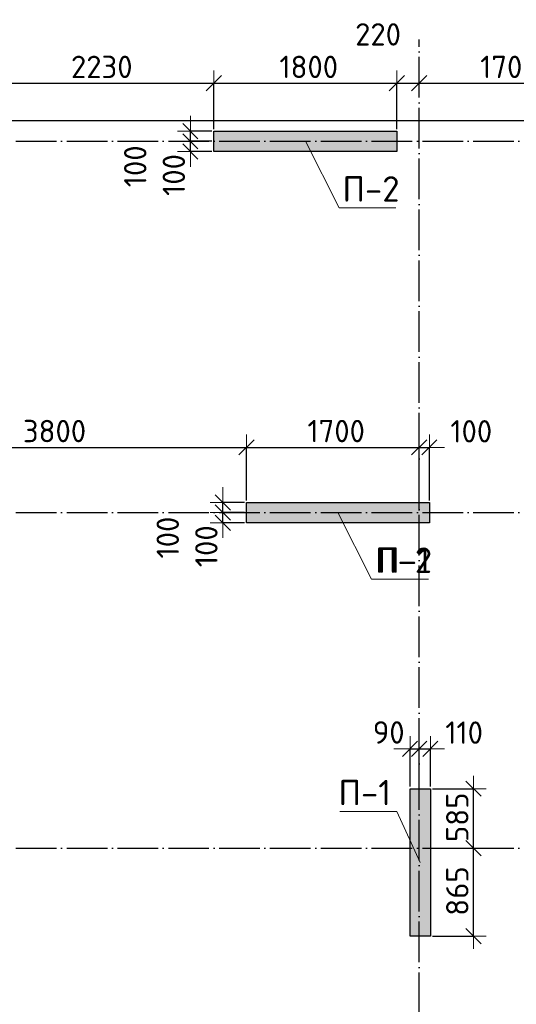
# Model space of a CAD drawing. Header units: millimetres. Extents: x -3495 to 109513, y -3287 to 62337.
# Tile 37 of 41: x 52768 to 57656, y 38005 to 47686. Entities that reach past the tile are written whole.
import ezdxf

# ---------------------------------------------------------------- set-up
doc = ezdxf.new("R2010")
doc.units = ezdxf.units.MM
doc.header["$PDMODE"] = 65
doc.linetypes.add('______11', pattern=[500, 400, -50, 0, -50])
doc.linetypes.add('______5', pattern=[1100, 800, -100, 100, -100])
for name, color, linetype, lineweight in [('Standard', 7, 'Continuous', 25), ('Высотная отметка (отверстия)', 7, 'Continuous', 13), ('Размерная линия_ общее', 7, 'Continuous', 13)]:
    doc.layers.add(name, color=color, linetype=linetype, lineweight=lineweight)
doc.layers.add('Осевая линия_ общее', color=7, linetype='______5', lineweight=13, true_color=0xa0a0a0)
doc.styles.add('ISOCPEUR', font='ISOCPEUR')
doc.dimstyles.new('DIMSTYLE_11', dxfattribs={"dimtxt": 220, "dimasz": 250, "dimexe": 0, "dimexo": 0, "dimgap": 110, "dimtad": 2, "dimdec": 0, "dimrnd": 5, "dimzin": 12, "dimdsep": 46, "dimtxsty": 'ISOCPEUR', "dimblk1": 'ALL_ML_STRICH', "dimblk2": 'ALL_ML_STRICH', "dimsah": 1, "dimcen": 0, "dimclrd": 7, "dimclre": 256, "dimclrt": 7, "dimadec": 0, "dimazin": 0, "dimtfac": 1, "dimtdec": 0, "dimtix": 1, "dimtmove": 2, "dimatfit": 3, "dimfxl": 0, "dimtvp": 1.2, "dimtzin": 0, "dimlwd": 0, "dimlwe": -3, "dimarcsym": 0})
doc.dimstyles.new('DIMSTYLE_3', dxfattribs={"dimtxt": 220, "dimasz": 250, "dimexe": 0, "dimexo": 0, "dimgap": 110, "dimtad": 2, "dimdec": 0, "dimrnd": 5, "dimzin": 12, "dimdsep": 46, "dimtxsty": 'ISOCPEUR', "dimblk1": 'ALL_ML_STRICH', "dimblk2": 'ALL_ML_STRICH', "dimsah": 1, "dimcen": 0, "dimclrd": 7, "dimclre": 256, "dimclrt": 7, "dimadec": 0, "dimazin": 0, "dimtfac": 1, "dimtdec": 0, "dimtix": 1, "dimtmove": 2, "dimatfit": 3, "dimfxl": 0, "dimtzin": 0, "dimlwd": 0, "dimlwe": -3, "dimarcsym": 0})

# ---------------------------------------------------------------- blocks, each defined once
blk = doc.blocks.new('СЛОЖНЫЙ_ОБЪЕКТ_0')
at = {"layer": 'Осевая линия_ общее', "color": 253, "linetype": '______11', "lineweight": -3, "true_color": 0xa0a0a0, "transparency": 33554687}
for p, q in [((56700, -2590), (56700, 47490)), ((47230, 46490), (64210, 46490)), ((47230, 42840), (64210, 42840)), ((47230, 39540), (64820, 39540))]:
    blk.add_line(p, q, dxfattribs=at)
blk = doc.blocks.new('ALL_ML_STRICH')
at = {"color": 0, "linetype": 'ByBlock', "lineweight": -2}
for p, q in [((0, -0.5), (0, 0.5)), ((-1, 0), (0.5, 0)), ((-0.3, -0.3), (0.3, 0.3))]:
    blk.add_line(p, q, dxfattribs=at)
blk = doc.blocks.new('*D158')
at = {"layer": 'DEFPOINTS', "color": 7, "linetype": 'Continuous', "lineweight": 13, "transparency": 33554687}
for p in [(52450, 47061.7), (52450, 46590), (54680, 46590)]:
    blk.add_point(p, dxfattribs=at)
at = {"layer": 'Размерная линия_ общее', "color": 253, "linetype": 'Continuous', "lineweight": -2, "true_color": 0xa0a0a0, "transparency": 33554687}
for p, q in [((52450, 46610), (52450, 47061.7)), ((54680, 46610), (54680, 47061.7))]:
    blk.add_line(p, q, dxfattribs=at)
at = {"layer": 'Размерная линия_ общее', "color": 7, "linetype": 'Continuous', "lineweight": -2, "transparency": 33554687}
blk.add_line((52450, 47061.7), (54680, 47061.7), dxfattribs=at)
at = {"layer": 'Размерная линия_ общее', "color": 7, "linetype": 'Continuous', "lineweight": 13, "transparency": 33554687, "xscale": 250, "yscale": 250, "zscale": 250, "rotation": 180}
blk.add_blockref('ALL_ML_STRICH', (52450, 47061.7), dxfattribs=at)
at = {"layer": 'Размерная линия_ общее', "color": 7, "linetype": 'Continuous', "lineweight": 13, "transparency": 33554687, "xscale": 250, "yscale": 250, "zscale": 250}
blk.add_blockref('ALL_ML_STRICH', (54680, 47061.7), dxfattribs=at)
at = {"layer": 'Размерная линия_ общее', "color": 7, "linetype": 'Continuous', "lineweight": 13, "transparency": 33554687, "insert": (53576, 47221.7), "char_height": 220, "width": 880, "attachment_point": 5, "style": 'ISOCPEUR'}
blk.add_mtext('\\A1;{2230}', dxfattribs=at)
blk = doc.blocks.new('*D159')
at = {"layer": 'DEFPOINTS', "color": 7, "linetype": 'Continuous', "lineweight": 13, "transparency": 33554687}
for p in [(54680, 47061.7), (54680, 46590), (56480, 46590)]:
    blk.add_point(p, dxfattribs=at)
at = {"layer": 'Размерная линия_ общее', "color": 253, "linetype": 'Continuous', "lineweight": -2, "true_color": 0xa0a0a0, "transparency": 33554687}
for p, q in [((54680, 46610), (54680, 47061.7)), ((56480, 46610), (56480, 47061.7))]:
    blk.add_line(p, q, dxfattribs=at)
at = {"layer": 'Размерная линия_ общее', "color": 7, "linetype": 'Continuous', "lineweight": -2, "transparency": 33554687}
blk.add_line((54680, 47061.7), (56480, 47061.7), dxfattribs=at)
at = {"layer": 'Размерная линия_ общее', "color": 7, "linetype": 'Continuous', "lineweight": 13, "transparency": 33554687, "xscale": 250, "yscale": 250, "zscale": 250, "rotation": 180}
blk.add_blockref('ALL_ML_STRICH', (54680, 47061.7), dxfattribs=at)
at = {"layer": 'Размерная линия_ общее', "color": 7, "linetype": 'Continuous', "lineweight": 13, "transparency": 33554687, "xscale": 250, "yscale": 250, "zscale": 250}
blk.add_blockref('ALL_ML_STRICH', (56480, 47061.7), dxfattribs=at)
at = {"layer": 'Размерная линия_ общее', "color": 7, "linetype": 'Continuous', "lineweight": 13, "transparency": 33554687, "insert": (55613, 47221.7), "char_height": 220, "width": 880, "attachment_point": 5, "style": 'ISOCPEUR'}
blk.add_mtext('\\A1;{1800}', dxfattribs=at)
blk = doc.blocks.new('*D160')
at = {"layer": 'DEFPOINTS', "color": 7, "linetype": 'Continuous', "lineweight": 13, "transparency": 33554687}
for p in [(56480, 47061.7), (56700, 46922.4), (56480, 46590)]:
    blk.add_point(p, dxfattribs=at)
at = {"layer": 'Размерная линия_ общее', "color": 253, "linetype": 'Continuous', "lineweight": -2, "true_color": 0xa0a0a0, "transparency": 33554687}
for p, q in [((56480, 46610), (56480, 47061.7)), ((56700, 46942.4), (56700, 47061.7))]:
    blk.add_line(p, q, dxfattribs=at)
at = {"layer": 'Размерная линия_ общее', "color": 7, "linetype": 'Continuous', "lineweight": -2, "transparency": 33554687}
blk.add_line((56480, 47061.7), (56700, 47061.7), dxfattribs=at)
at = {"layer": 'Размерная линия_ общее', "color": 7, "linetype": 'Continuous', "lineweight": 13, "transparency": 33554687, "xscale": 250, "yscale": 250, "zscale": 250, "rotation": 180}
blk.add_blockref('ALL_ML_STRICH', (56480, 47061.7), dxfattribs=at)
at = {"layer": 'Размерная линия_ общее', "color": 7, "linetype": 'Continuous', "lineweight": 13, "transparency": 33554687, "xscale": 250, "yscale": 250, "zscale": 250}
blk.add_blockref('ALL_ML_STRICH', (56700, 47061.7), dxfattribs=at)
at = {"layer": 'Размерная линия_ общее', "color": 7, "linetype": 'Continuous', "lineweight": 13, "transparency": 33554687, "insert": (56295.4, 47541.4), "char_height": 220, "width": 660, "attachment_point": 5, "style": 'ISOCPEUR'}
blk.add_mtext('\\A1;{220}', dxfattribs=at)
blk = doc.blocks.new('*D161')
at = {"layer": 'DEFPOINTS', "color": 7, "linetype": 'Continuous', "lineweight": 13, "transparency": 33554687}
for p in [(56700, 47061.7), (58400, 46972.2), (56700, 46922.4)]:
    blk.add_point(p, dxfattribs=at)
at = {"layer": 'Размерная линия_ общее', "color": 253, "linetype": 'Continuous', "lineweight": -2, "true_color": 0xa0a0a0, "transparency": 33554687}
for p, q in [((56700, 46942.4), (56700, 47061.7)), ((58400, 46992.2), (58400, 47061.7))]:
    blk.add_line(p, q, dxfattribs=at)
at = {"layer": 'Размерная линия_ общее', "color": 7, "linetype": 'Continuous', "lineweight": -2, "transparency": 33554687}
blk.add_line((56700, 47061.7), (58400, 47061.7), dxfattribs=at)
at = {"layer": 'Размерная линия_ общее', "color": 7, "linetype": 'Continuous', "lineweight": 13, "transparency": 33554687, "xscale": 250, "yscale": 250, "zscale": 250, "rotation": 180}
blk.add_blockref('ALL_ML_STRICH', (56700, 47061.7), dxfattribs=at)
at = {"layer": 'Размерная линия_ общее', "color": 7, "linetype": 'Continuous', "lineweight": 13, "transparency": 33554687, "xscale": 250, "yscale": 250, "zscale": 250}
blk.add_blockref('ALL_ML_STRICH', (58400, 47061.7), dxfattribs=at)
at = {"layer": 'Размерная линия_ общее', "color": 7, "linetype": 'Continuous', "lineweight": 13, "transparency": 33554687, "insert": (57583, 47221.7), "char_height": 220, "width": 880, "attachment_point": 5, "style": 'ISOCPEUR'}
blk.add_mtext('\\A1;{1700}', dxfattribs=at)
blk = doc.blocks.new('*D168')
at = {"layer": 'DEFPOINTS', "color": 7, "linetype": 'Continuous', "lineweight": 13, "transparency": 33554687}
for p in [(51200, 43481.1), (51200, 42940), (55000, 42940)]:
    blk.add_point(p, dxfattribs=at)
at = {"layer": 'Размерная линия_ общее', "color": 253, "linetype": 'Continuous', "lineweight": -2, "true_color": 0xa0a0a0, "transparency": 33554687}
for p, q in [((51200, 42960), (51200, 43481.1)), ((55000, 42960), (55000, 43481.1))]:
    blk.add_line(p, q, dxfattribs=at)
at = {"layer": 'Размерная линия_ общее', "color": 7, "linetype": 'Continuous', "lineweight": -2, "transparency": 33554687}
blk.add_line((51200, 43481.1), (55000, 43481.1), dxfattribs=at)
at = {"layer": 'Размерная линия_ общее', "color": 7, "linetype": 'Continuous', "lineweight": 13, "transparency": 33554687, "xscale": 250, "yscale": 250, "zscale": 250, "rotation": 180}
blk.add_blockref('ALL_ML_STRICH', (51200, 43481.1), dxfattribs=at)
at = {"layer": 'Размерная линия_ общее', "color": 7, "linetype": 'Continuous', "lineweight": 13, "transparency": 33554687, "xscale": 250, "yscale": 250, "zscale": 250}
blk.add_blockref('ALL_ML_STRICH', (55000, 43481.1), dxfattribs=at)
at = {"layer": 'Размерная линия_ общее', "color": 7, "linetype": 'Continuous', "lineweight": 13, "transparency": 33554687, "insert": (53111, 43641.1), "char_height": 220, "width": 880, "attachment_point": 5, "style": 'ISOCPEUR'}
blk.add_mtext('\\A1;{3800}', dxfattribs=at)
blk = doc.blocks.new('*D169')
at = {"layer": 'DEFPOINTS', "color": 7, "linetype": 'Continuous', "lineweight": 13, "transparency": 33554687}
for p in [(55000, 43481.1), (55000, 42940), (56700, 42840)]:
    blk.add_point(p, dxfattribs=at)
at = {"layer": 'Размерная линия_ общее', "color": 253, "linetype": 'Continuous', "lineweight": -2, "true_color": 0xa0a0a0, "transparency": 33554687}
for p, q in [((55000, 42960), (55000, 43481.1)), ((56700, 42860), (56700, 43481.1))]:
    blk.add_line(p, q, dxfattribs=at)
at = {"layer": 'Размерная линия_ общее', "color": 7, "linetype": 'Continuous', "lineweight": -2, "transparency": 33554687}
blk.add_line((55000, 43481.1), (56700, 43481.1), dxfattribs=at)
at = {"layer": 'Размерная линия_ общее', "color": 7, "linetype": 'Continuous', "lineweight": 13, "transparency": 33554687, "xscale": 250, "yscale": 250, "zscale": 250, "rotation": 180}
blk.add_blockref('ALL_ML_STRICH', (55000, 43481.1), dxfattribs=at)
at = {"layer": 'Размерная линия_ общее', "color": 7, "linetype": 'Continuous', "lineweight": 13, "transparency": 33554687, "xscale": 250, "yscale": 250, "zscale": 250}
blk.add_blockref('ALL_ML_STRICH', (56700, 43481.1), dxfattribs=at)
at = {"layer": 'Размерная линия_ общее', "color": 7, "linetype": 'Continuous', "lineweight": 13, "transparency": 33554687, "insert": (55883, 43641.1), "char_height": 220, "width": 880, "attachment_point": 5, "style": 'ISOCPEUR'}
blk.add_mtext('\\A1;{1700}', dxfattribs=at)
blk = doc.blocks.new('*D170')
at = {"layer": 'DEFPOINTS', "color": 7, "linetype": 'Continuous', "lineweight": 13, "transparency": 33554687}
for p in [(56700, 43481.1), (56800, 42940), (56700, 42840)]:
    blk.add_point(p, dxfattribs=at)
at = {"layer": 'Размерная линия_ общее', "color": 253, "linetype": 'Continuous', "lineweight": -2, "true_color": 0xa0a0a0, "transparency": 33554687}
for p, q in [((56700, 42860), (56700, 43481.1)), ((56800, 42960), (56800, 43481.1))]:
    blk.add_line(p, q, dxfattribs=at)
at = {"layer": 'Размерная линия_ общее', "color": 7, "linetype": 'Continuous', "lineweight": -2, "transparency": 33554687}
blk.add_line((56700, 43481.1), (56800, 43481.1), dxfattribs=at)
at = {"layer": 'Размерная линия_ общее', "color": 7, "linetype": 'Continuous', "lineweight": 13, "transparency": 33554687, "xscale": 250, "yscale": 250, "zscale": 250}
blk.add_blockref('ALL_ML_STRICH', (56800, 43481.1), dxfattribs=at)
at = {"layer": 'Размерная линия_ общее', "color": 7, "linetype": 'Continuous', "lineweight": 13, "transparency": 33554687, "xscale": 250, "yscale": 250, "zscale": 250, "rotation": 180}
blk.add_blockref('ALL_ML_STRICH', (56700, 43481.1), dxfattribs=at)
at = {"layer": 'Размерная линия_ общее', "color": 7, "linetype": 'Continuous', "lineweight": 13, "transparency": 33554687, "insert": (57212.7, 43638.8), "char_height": 220, "width": 660, "attachment_point": 5, "style": 'ISOCPEUR'}
blk.add_mtext('\\A1;{100}', dxfattribs=at)
blk = doc.blocks.new('*D210')
at = {"layer": 'DEFPOINTS', "color": 7, "linetype": 'Continuous', "lineweight": 13, "transparency": 33554687}
for p in [(56810, 39540), (56810, 38675), (57235, 38675)]:
    blk.add_point(p, dxfattribs=at)
at = {"layer": 'Размерная линия_ общее', "color": 253, "linetype": 'Continuous', "lineweight": -2, "true_color": 0xa0a0a0, "transparency": 33554687}
for p, q in [((56830, 39540), (57235, 39540)), ((56830, 38675), (57235, 38675))]:
    blk.add_line(p, q, dxfattribs=at)
at = {"layer": 'Размерная линия_ общее', "color": 7, "linetype": 'Continuous', "lineweight": -2, "transparency": 33554687}
blk.add_line((57235, 38675), (57235, 39540), dxfattribs=at)
at = {"layer": 'Размерная линия_ общее', "color": 7, "linetype": 'Continuous', "lineweight": 13, "transparency": 33554687, "xscale": 250, "yscale": 250, "zscale": 250}
for p, rotation in [((57235, 39540), 90), ((57235, 38675), 270)]:
    blk.add_blockref('ALL_ML_STRICH', p, dxfattribs=dict(at, rotation=rotation))
at = {"layer": 'Размерная линия_ общее', "color": 7, "linetype": 'Continuous', "lineweight": 13, "transparency": 33554687, "insert": (57075, 39118.5), "char_height": 220, "width": 660, "attachment_point": 5, "rotation": 90, "style": 'ISOCPEUR'}
blk.add_mtext('\\A1;{865}', dxfattribs=at)
blk = doc.blocks.new('*D211')
at = {"layer": 'DEFPOINTS', "color": 7, "linetype": 'Continuous', "lineweight": 13, "transparency": 33554687}
for p in [(56810, 40125), (56810, 39540), (57235, 39540)]:
    blk.add_point(p, dxfattribs=at)
at = {"layer": 'Размерная линия_ общее', "color": 253, "linetype": 'Continuous', "lineweight": -2, "true_color": 0xa0a0a0, "transparency": 33554687}
for p, q in [((56830, 40125), (57235, 40125)), ((56830, 39540), (57235, 39540))]:
    blk.add_line(p, q, dxfattribs=at)
at = {"layer": 'Размерная линия_ общее', "color": 7, "linetype": 'Continuous', "lineweight": -2, "transparency": 33554687}
blk.add_line((57235, 39540), (57235, 40125), dxfattribs=at)
at = {"layer": 'Размерная линия_ общее', "color": 7, "linetype": 'Continuous', "lineweight": 13, "transparency": 33554687, "xscale": 250, "yscale": 250, "zscale": 250}
for p, rotation in [((57235, 40125), 90), ((57235, 39540), 270)]:
    blk.add_blockref('ALL_ML_STRICH', p, dxfattribs=dict(at, rotation=rotation))
at = {"layer": 'Размерная линия_ общее', "color": 7, "linetype": 'Continuous', "lineweight": 13, "transparency": 33554687, "insert": (57075, 39843.5), "char_height": 220, "width": 660, "attachment_point": 5, "rotation": 90, "style": 'ISOCPEUR'}
blk.add_mtext('\\A1;{585}', dxfattribs=at)
blk = doc.blocks.new('*D222')
at = {"layer": 'DEFPOINTS', "color": 7, "linetype": 'Continuous', "lineweight": 13, "transparency": 33554687}
for p in [(55000, 42840), (54768, 42740), (55000, 42740)]:
    blk.add_point(p, dxfattribs=at)
at = {"layer": 'Размерная линия_ общее', "color": 253, "linetype": 'Continuous', "lineweight": -2, "true_color": 0xa0a0a0, "transparency": 33554687}
for p, q in [((54980, 42840), (54768, 42840)), ((54980, 42740), (54768, 42740))]:
    blk.add_line(p, q, dxfattribs=at)
at = {"layer": 'Размерная линия_ общее', "color": 7, "linetype": 'Continuous', "lineweight": -2, "transparency": 33554687}
blk.add_line((54768, 42740), (54768, 42840), dxfattribs=at)
at = {"layer": 'Размерная линия_ общее', "color": 7, "linetype": 'Continuous', "lineweight": 13, "transparency": 33554687, "xscale": 250, "yscale": 250, "zscale": 250}
for p, rotation in [((54768, 42740), 270), ((54768, 42840), 90)]:
    blk.add_blockref('ALL_ML_STRICH', p, dxfattribs=dict(at, rotation=rotation))
at = {"layer": 'Размерная линия_ общее', "color": 7, "linetype": 'Continuous', "lineweight": 13, "transparency": 33554687, "insert": (54605.6, 42508.8), "char_height": 220, "width": 660, "attachment_point": 5, "rotation": 90, "style": 'ISOCPEUR'}
blk.add_mtext('\\A1;{100}', dxfattribs=at)
blk = doc.blocks.new('*D223')
at = {"layer": 'DEFPOINTS', "color": 7, "linetype": 'Continuous', "lineweight": 13, "transparency": 33554687}
for p in [(55000, 42940), (54768, 42840), (55000, 42840)]:
    blk.add_point(p, dxfattribs=at)
at = {"layer": 'Размерная линия_ общее', "color": 253, "linetype": 'Continuous', "lineweight": -2, "true_color": 0xa0a0a0, "transparency": 33554687}
for p, q in [((54980, 42940), (54768, 42940)), ((54980, 42840), (54768, 42840))]:
    blk.add_line(p, q, dxfattribs=at)
at = {"layer": 'Размерная линия_ общее', "color": 7, "linetype": 'Continuous', "lineweight": -2, "transparency": 33554687}
blk.add_line((54768, 42840), (54768, 42940), dxfattribs=at)
at = {"layer": 'Размерная линия_ общее', "color": 7, "linetype": 'Continuous', "lineweight": 13, "transparency": 33554687, "xscale": 250, "yscale": 250, "zscale": 250}
for p, rotation in [((54768, 42840), 270), ((54768, 42940), 90)]:
    blk.add_blockref('ALL_ML_STRICH', p, dxfattribs=dict(at, rotation=rotation))
at = {"layer": 'Размерная линия_ общее', "color": 7, "linetype": 'Continuous', "lineweight": 13, "transparency": 33554687, "insert": (54225.6, 42594.1), "char_height": 220, "width": 660, "attachment_point": 5, "rotation": 90, "style": 'ISOCPEUR'}
blk.add_mtext('\\A1;{100}', dxfattribs=at)
blk = doc.blocks.new('*D266')
at = {"layer": 'DEFPOINTS', "color": 7, "linetype": 'Continuous', "lineweight": 13, "transparency": 33554687}
for p in [(54680, 46490), (54448, 46390), (54680, 46390)]:
    blk.add_point(p, dxfattribs=at)
at = {"layer": 'Размерная линия_ общее', "color": 253, "linetype": 'Continuous', "lineweight": -2, "true_color": 0xa0a0a0, "transparency": 33554687}
for p, q in [((54660, 46490), (54448, 46490)), ((54660, 46390), (54448, 46390))]:
    blk.add_line(p, q, dxfattribs=at)
at = {"layer": 'Размерная линия_ общее', "color": 7, "linetype": 'Continuous', "lineweight": -2, "transparency": 33554687}
blk.add_line((54448, 46390), (54448, 46490), dxfattribs=at)
at = {"layer": 'Размерная линия_ общее', "color": 7, "linetype": 'Continuous', "lineweight": 13, "transparency": 33554687, "xscale": 250, "yscale": 250, "zscale": 250}
for p, rotation in [((54448, 46390), 270), ((54448, 46490), 90)]:
    blk.add_blockref('ALL_ML_STRICH', p, dxfattribs=dict(at, rotation=rotation))
at = {"layer": 'Размерная линия_ общее', "color": 7, "linetype": 'Continuous', "lineweight": 13, "transparency": 33554687, "insert": (54285.6, 46158.8), "char_height": 220, "width": 660, "attachment_point": 5, "rotation": 90, "style": 'ISOCPEUR'}
blk.add_mtext('\\A1;{100}', dxfattribs=at)
blk = doc.blocks.new('*D267')
at = {"layer": 'DEFPOINTS', "color": 7, "linetype": 'Continuous', "lineweight": 13, "transparency": 33554687}
for p in [(54680, 46590), (54448, 46490), (54680, 46490)]:
    blk.add_point(p, dxfattribs=at)
at = {"layer": 'Размерная линия_ общее', "color": 253, "linetype": 'Continuous', "lineweight": -2, "true_color": 0xa0a0a0, "transparency": 33554687}
for p, q in [((54660, 46590), (54448, 46590)), ((54660, 46490), (54448, 46490))]:
    blk.add_line(p, q, dxfattribs=at)
at = {"layer": 'Размерная линия_ общее', "color": 7, "linetype": 'Continuous', "lineweight": -2, "transparency": 33554687}
blk.add_line((54448, 46490), (54448, 46590), dxfattribs=at)
at = {"layer": 'Размерная линия_ общее', "color": 7, "linetype": 'Continuous', "lineweight": 13, "transparency": 33554687, "xscale": 250, "yscale": 250, "zscale": 250}
for p, rotation in [((54448, 46490), 270), ((54448, 46590), 90)]:
    blk.add_blockref('ALL_ML_STRICH', p, dxfattribs=dict(at, rotation=rotation))
at = {"layer": 'Размерная линия_ общее', "color": 7, "linetype": 'Continuous', "lineweight": 13, "transparency": 33554687, "insert": (53905.6, 46244.1), "char_height": 220, "width": 660, "attachment_point": 5, "rotation": 90, "style": 'ISOCPEUR'}
blk.add_mtext('\\A1;{100}', dxfattribs=at)
blk = doc.blocks.new('*D305')
at = {"layer": 'DEFPOINTS', "color": 7, "linetype": 'Continuous', "lineweight": 13, "transparency": 33554687}
for p in [(56610, 40518), (56610, 40125), (56700, 40125)]:
    blk.add_point(p, dxfattribs=at)
at = {"layer": 'Размерная линия_ общее', "color": 253, "linetype": 'Continuous', "lineweight": -2, "true_color": 0xa0a0a0, "transparency": 33554687}
for p, q in [((56610, 40145), (56610, 40518)), ((56700, 40145), (56700, 40518))]:
    blk.add_line(p, q, dxfattribs=at)
at = {"layer": 'Размерная линия_ общее', "color": 7, "linetype": 'Continuous', "lineweight": -2, "transparency": 33554687}
blk.add_line((56610, 40518), (56700, 40518), dxfattribs=at)
at = {"layer": 'Размерная линия_ общее', "color": 7, "linetype": 'Continuous', "lineweight": 13, "transparency": 33554687, "xscale": 250, "yscale": 250, "zscale": 250}
blk.add_blockref('ALL_ML_STRICH', (56700, 40518), dxfattribs=at)
at = {"layer": 'Размерная линия_ общее', "color": 7, "linetype": 'Continuous', "lineweight": 13, "transparency": 33554687, "xscale": 250, "yscale": 250, "zscale": 250, "rotation": 180}
blk.add_blockref('ALL_ML_STRICH', (56610, 40518), dxfattribs=at)
at = {"layer": 'Размерная линия_ общее', "color": 7, "linetype": 'Continuous', "lineweight": 13, "transparency": 33554687, "insert": (56399.9, 40678), "char_height": 220, "width": 440, "attachment_point": 5, "style": 'ISOCPEUR'}
blk.add_mtext('\\A1;{90}', dxfattribs=at)
blk = doc.blocks.new('*D306')
at = {"layer": 'DEFPOINTS', "color": 7, "linetype": 'Continuous', "lineweight": 13, "transparency": 33554687}
for p in [(56700, 40518), (56700, 40125), (56810, 40125)]:
    blk.add_point(p, dxfattribs=at)
at = {"layer": 'Размерная линия_ общее', "color": 253, "linetype": 'Continuous', "lineweight": -2, "true_color": 0xa0a0a0, "transparency": 33554687}
for p, q in [((56700, 40145), (56700, 40518)), ((56810, 40145), (56810, 40518))]:
    blk.add_line(p, q, dxfattribs=at)
at = {"layer": 'Размерная линия_ общее', "color": 7, "linetype": 'Continuous', "lineweight": -2, "transparency": 33554687}
blk.add_line((56700, 40518), (56810, 40518), dxfattribs=at)
at = {"layer": 'Размерная линия_ общее', "color": 7, "linetype": 'Continuous', "lineweight": 13, "transparency": 33554687, "xscale": 250, "yscale": 250, "zscale": 250}
blk.add_blockref('ALL_ML_STRICH', (56810, 40518), dxfattribs=at)
at = {"layer": 'Размерная линия_ общее', "color": 7, "linetype": 'Continuous', "lineweight": 13, "transparency": 33554687, "xscale": 250, "yscale": 250, "zscale": 250, "rotation": 180}
blk.add_blockref('ALL_ML_STRICH', (56700, 40518), dxfattribs=at)
at = {"layer": 'Размерная линия_ общее', "color": 7, "linetype": 'Continuous', "lineweight": 13, "transparency": 33554687, "insert": (57142.5, 40676.1), "char_height": 220, "width": 660, "attachment_point": 5, "style": 'ISOCPEUR'}
blk.add_mtext('\\A1;{110}', dxfattribs=at)

msp = doc.modelspace()

# ---------------------------------------------------------------- hatches: boundary and pattern name
at = {"linetype": 'Continuous', "lineweight": 13, "transparency": 33554687}
for points in [[(55000, 42940), (55000, 42740), (56800, 42740), (56800, 42940)], [(56610, 38675), (56810, 38675), (56810, 40125), (56610, 40125)]]:
    msp.add_hatch(color=7, dxfattribs=at).paths.add_polyline_path(points)
at = {"layer": 'Standard', "linetype": 'Continuous', "lineweight": 13, "transparency": 33554687}
msp.add_hatch(color=7, dxfattribs=at).paths.add_polyline_path([(54680, 46590), (54680, 46390), (56480, 46390), (56480, 46590)])

# ---------------------------------------------------------------- linework, layer by layer
at = {"color": 7, "linetype": 'Continuous', "lineweight": -3, "transparency": 33554687}
for p, q in [((55000, 42740), (55000, 42940)), ((55000, 42940), (56800, 42940)), ((56800, 42940), (56800, 42740)), ((56800, 42740), (55000, 42740)), ((56610, 38675), (56610, 40125)), ((56610, 40125), (56810, 40125)), ((56810, 40125), (56810, 38675)), ((56810, 38675), (56610, 38675))]:
    msp.add_line(p, q, dxfattribs=at)
at = {"layer": 'Standard', "color": 7, "linetype": 'Continuous', "lineweight": -3, "transparency": 33554687}
for p, q in [((54680, 46390), (54680, 46590)), ((54680, 46590), (56480, 46590)), ((56480, 46590), (56480, 46390)), ((56480, 46390), (54680, 46390))]:
    msp.add_line(p, q, dxfattribs=at)
at = {"layer": 'Standard', "color": 7, "linetype": 'Continuous', "lineweight": 25, "transparency": 33554687}
msp.add_lwpolyline([(49650, -350.2), (75250, -350.2), (75250, 46690), (49650, 46690), (49650, -350.2)], dxfattribs=at)
at = {"layer": 'Высотная отметка (отверстия)', "color": 7, "linetype": 'Continuous', "lineweight": 13, "transparency": 33554687}
for points in [[(55580, 46490), (55911.2, 45836.5), (56471.2, 45836.5)], [(55900, 42840), (56231.2, 42186.5), (56791.2, 42186.5)], [(55900, 42840), (56231.2, 42186.5), (56791.2, 42186.5)], [(56710, 39400), (56479.3, 39901.9), (55919.3, 39901.9)]]:
    msp.add_lwpolyline(points, dxfattribs=at)

# ---------------------------------------------------------------- block references
at = {"layer": 'Осевая линия_ общее', "color": 253, "linetype": '______11', "lineweight": -3, "true_color": 0xa0a0a0, "transparency": 33554687}
msp.add_blockref('СЛОЖНЫЙ_ОБЪЕКТ_0', (0, 0), dxfattribs=at)

# ---------------------------------------------------------------- texts
at = {"layer": 'Высотная отметка (отверстия)', "color": 7, "linetype": 'Continuous', "lineweight": 13, "transparency": 33554687, "char_height": 250, "attachment_point": 8, "style": 'ISOCPEUR'}
for s, insert, width in [('\\A1;{\\fISOCPEUR|i0|b0;\\H250.000000;\\W1.000000;\\C7;П-2}\\P', (56226.2, 45896.5), 664.583), ('\\A1;{\\fISOCPEUR|i0|b0;\\H250.000000;\\W1.000000;\\C7;П-2}\\P', (56546.2, 42246.5), 664.583), ('\\A1;{\\fISOCPEUR|i0|b0;\\H250.000000;\\W1.000000;\\C7;П-1}\\P', (56546.2, 42246.5), 604.167), ('\\A1;{\\fISOCPEUR|i0|b0;\\H250.000000;\\W1.000000;\\C7;П-1}\\P', (56164.3, 39961.9), 604.167)]:
    msp.add_mtext(s, dxfattribs=dict(at, insert=insert, width=width))

# ---------------------------------------------------------------- dimensions: what is measured, and where the dimension line sits
at = {"layer": 'Размерная линия_ общее', "color": 7, "linetype": 'Continuous', "lineweight": 13, "transparency": 33554687}
for base, p1, p2, dimstyle, picture, middle in [((56700, 47061.7), (56480, 46610), (56700, 46942.4), 'DIMSTYLE_11', '*D160', (56295.4, 47541.4)), ((54680, 47061.7), (52450, 46610), (54680, 46610), 'DIMSTYLE_3', '*D158', (53576, 47221.7)), ((56480, 47061.7), (54680, 46610), (56480, 46610), 'DIMSTYLE_3', '*D159', (55613, 47221.7)), ((58400, 47061.7), (56700, 46942.4), (58400, 46992.2), 'DIMSTYLE_3', '*D161', (57583, 47221.7)), ((55000, 43481.1), (51200, 42960), (55000, 42960), 'DIMSTYLE_3', '*D168', (53111, 43641.1)), ((56700, 43481.1), (55000, 42960), (56700, 42860), 'DIMSTYLE_3', '*D169', (55883, 43641.1)), ((56800, 43481.1), (56700, 42860), (56800, 42960), 'DIMSTYLE_11', '*D170', (57212.7, 43638.8)), ((56700, 40518), (56610, 40145), (56700, 40145), 'DIMSTYLE_11', '*D305', (56399.9, 40678)), ((56810, 40518), (56700, 40145), (56810, 40145), 'DIMSTYLE_11', '*D306', (57142.5, 40676.1))]:
    dim = msp.add_linear_dim(base=base, p1=p1, p2=p2, dimstyle=dimstyle, override={"dimpost": '<>', "dimclrd": 7, "dimclre": 253, "dimclrt": 7, "dimlwd": 0, "dimlwe": 65533}, dxfattribs=at)
    dim.commit()
    dim.dimension.update_dxf_attribs({"geometry": picture, "text_midpoint": middle, "dimtype": 160})
for base, p1, p2, dimstyle, picture, middle in [((54448, 46590), (54660, 46490), (54660, 46590), 'DIMSTYLE_11', '*D267', (53905.6, 46244.1)), ((54448, 46490), (54660, 46390), (54660, 46490), 'DIMSTYLE_11', '*D266', (54285.6, 46158.8)), ((54768, 42940), (54980, 42840), (54980, 42940), 'DIMSTYLE_11', '*D223', (54225.6, 42594.1)), ((54768, 42840), (54980, 42740), (54980, 42840), 'DIMSTYLE_11', '*D222', (54605.6, 42508.8)), ((57235, 40125), (56830, 39540), (56830, 40125), 'DIMSTYLE_11', '*D211', (57075, 39843.5)), ((57235, 39540), (56830, 38675), (56830, 39540), 'DIMSTYLE_3', '*D210', (57075, 39118.5))]:
    dim = msp.add_linear_dim(base=base, p1=p1, p2=p2, angle=90, dimstyle=dimstyle, override={"dimpost": '<>', "dimclrd": 7, "dimclre": 253, "dimclrt": 7, "dimlwd": 0, "dimlwe": 65533}, dxfattribs=at)
    dim.commit()
    dim.dimension.update_dxf_attribs({"geometry": picture, "text_midpoint": middle, "dimtype": 160})

doc.saveas('drawing.dxf')
